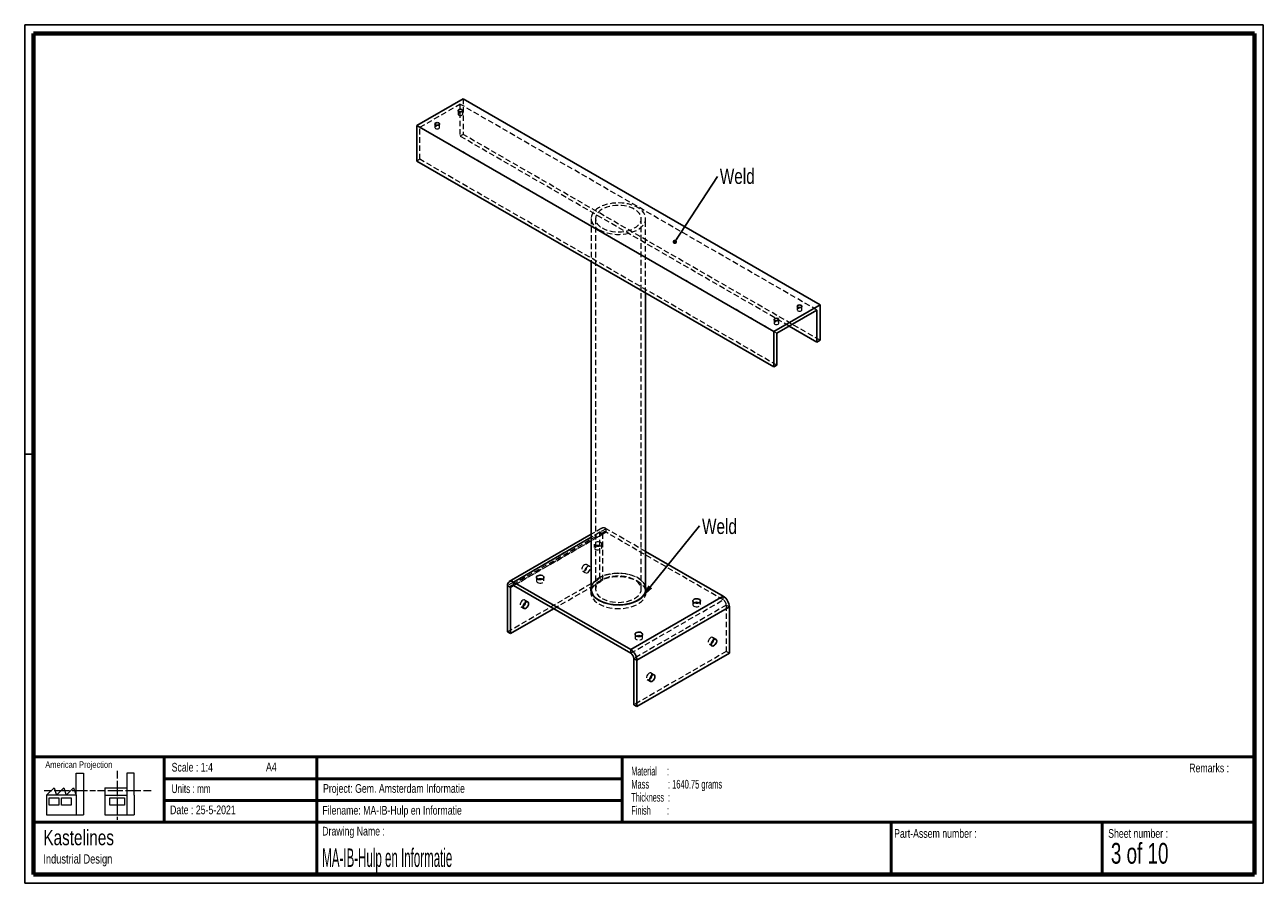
# Paper-space layout 'Sheet9(2)' of a CAD drawing. Header units: millimetres. Extents: x 7 to 291, y 7 to 204.
import ezdxf

# ---------------------------------------------------------------- set-up
doc = ezdxf.new("R2010")
doc.units = ezdxf.units.MM
doc.linetypes.add('HIDDEN', pattern=[1.905, 1.27, -0.635])
for name, color, linetype in [('BORDERS', 7, 'Continuous'), ('DRAWING', 7, 'Continuous'), ('TEXT_SHEET_FORMAT', 7, 'Continuous')]:
    doc.layers.add(name, color=color, linetype=linetype)
doc.styles.add('SLDTEXTSTYLE0', font='TXT', dxfattribs={"width": 0.7})
doc.styles.add('SLDTEXTSTYLE1', font='TXT', dxfattribs={"width": 0.75})
doc.styles.add('SLDTEXTSTYLE2', font='TXT', dxfattribs={"width": 0.678571})
doc.styles.add('SLDTEXTSTYLE3', font='TXT', dxfattribs={"width": 0.5675})
doc.styles.add('SLDTEXTSTYLE4', font='TXT', dxfattribs={"width": 0.56375})
doc.styles.add('SLDTEXTSTYLE5', font='TXT', dxfattribs={"width": 0.605})
doc.styles.add('SLDTEXTSTYLE6', font='TXT', dxfattribs={"width": 0.549})
doc.styles.add('SLDTEXTSTYLE7', font='TXT', dxfattribs={"width": 0.467045})
doc.dimstyles.new('SLDDIMSTYLE0', dxfattribs={"dimtxt": 0.18, "dimasz": 3.302, "dimexe": 0, "dimexo": 0.0625, "dimgap": 0, "dimtad": 0, "dimtih": 1, "dimtoh": 1, "dimdec": 0, "dimrnd": 1e-09, "dimzin": 0, "dimdsep": 46, "dimtxsty": 'Standard', "dimsah": 1, "dimcen": 0.09, "dimadec": 0, "dimazin": 0, "dimtfac": 3.302, "dimtdec": 0, "dimtofl": 0, "dimtmove": 0, "dimatfit": 3, "dimfxl": 1, "dimfrac": 2, "dimtolj": 1, "dimtzin": 0, "dimarcsym": 0})
doc.dimstyles.new('SLDDIMSTYLE1', dxfattribs={"dimtxt": 0.18, "dimasz": 1.016, "dimexe": 0, "dimexo": 0.0625, "dimgap": 0, "dimtad": 0, "dimtih": 1, "dimtoh": 1, "dimdec": 0, "dimrnd": 1e-09, "dimzin": 0, "dimdsep": 46, "dimtxsty": 'Standard', "dimblk1": 'DOT', "dimblk2": 'DOT', "dimsah": 1, "dimcen": 0.09, "dimadec": 0, "dimazin": 0, "dimtfac": 1.016, "dimtdec": 0, "dimtofl": 0, "dimtmove": 0, "dimatfit": 3, "dimldrblk": 'DOT', "dimfxl": 1, "dimfrac": 2, "dimtolj": 1, "dimtzin": 0, "dimarcsym": 0})

# ---------------------------------------------------------------- blocks, each defined once
blk = doc.blocks.new('SW_NOTE_0_9')
at = {"layer": 'TEXT_SHEET_FORMAT', "color": 0, "char_height": 2, "attachment_point": 1}
for s, insert, style in [('Material     :', (0, 2.58), 'SLDTEXTSTYLE3'), ('Mass         : 1640.75 grams', (0, -0.42), 'SLDTEXTSTYLE4'), ('Thickness  :', (0, -3.42), 'SLDTEXTSTYLE5'), ('Finish        :', (0, -6.42), 'SLDTEXTSTYLE6')]:
    blk.add_mtext(s, dxfattribs=dict(at, insert=insert, style=style))
blk = doc.blocks.new('SW_NOTE_0_10')
at = {"layer": 'DRAWING', "color": 0, "attachment_point": 1, "style": 'SLDTEXTSTYLE1'}
for s, insert, char_height in [('Kastelines', (0, 4.51), 3.5), ('Industrial Design', (0, -1.09), 2.1167)]:
    blk.add_mtext(s, dxfattribs=dict(at, insert=insert, char_height=char_height))
blk = doc.blocks.new('SW_NOTE_0_11')
at = {"layer": 'DRAWING', "color": 0, "insert": (0.56, 1.66), "char_height": 3.5, "attachment_point": 1, "style": 'SLDTEXTSTYLE1'}
blk.add_mtext('Weld', dxfattribs=at)
blk = doc.blocks.new('SW_NOTE_0_12')
at = {"layer": 'DRAWING', "color": 0, "insert": (0.55, 1.81), "char_height": 3.5, "attachment_point": 1, "style": 'SLDTEXTSTYLE1'}
blk.add_mtext('Weld', dxfattribs=at)
blk = doc.blocks.new('_Dot')
at = {"color": 0, "linetype": 'ByBlock', "lineweight": -2}
blk.add_line((-0.5, 0), (-1, 0), dxfattribs=at)
at = {"color": 0, "linetype": 'ByBlock', "const_width": 0.5}
blk.add_lwpolyline([(-0.25, 0, 1), (0.25, 0, 1)], format="xyb", close=True, dxfattribs=at)

psp = doc.layouts.new('Sheet9(2)')

# ---------------------------------------------------------------- linework, layer by layer
at = {"color": 7, "linetype": 'Continuous', "lineweight": 25}
for p, q in [((96.47, 180.67), (107.08, 186.8)), ((188.93, 139.55), (107.08, 186.8)), ((178.32, 133.42), (96.47, 180.67)), ((96.47, 172.51), (96.47, 180.67)), ((178.32, 125.26), (96.47, 172.51)), ((136.45, 149.43), (136.45, 74.27)), ((148.95, 74.27), (148.95, 142.21)), ((178.32, 133.42), (188.93, 139.55)), ((188.93, 139.55), (188.93, 131.38)), ((179.03, 133.01), (188.22, 138.32)), ((188.22, 138.32), (188.22, 130.97)), ((188.22, 130.97), (181.85, 134.65)), ((178.32, 125.26), (178.32, 133.42)), ((179.03, 125.67), (179.03, 133.01)), ((188.93, 131.38), (188.22, 130.97)), ((179.03, 125.67), (178.32, 125.26)), ((136.45, 86.85), (117.66, 76)), ((166.74, 72.64), (148.95, 82.91)), ((117.95, 74.68), (117.24, 75.09)), ((117.24, 75.09), (117.24, 64.47)), ((117.95, 74.68), (117.95, 64.06)), ((118.66, 75.9), (145.53, 60.39)), ((118.66, 75.09), (118.66, 75.9)), ((118.66, 75.09), (145.53, 59.57)), ((136.46, 74.02), (136.43, 73.86)), ((145.53, 60.39), (166.74, 72.64)), ((117.95, 64.06), (127.85, 69.78)), ((168.16, 70.19), (146.94, 57.94)), ((168.16, 70.19), (168.16, 59.57)), ((117.24, 64.47), (117.95, 64.06)), ((145.53, 59.57), (145.53, 60.39)), ((146.24, 58.35), (146.94, 57.94)), ((146.24, 47.73), (146.24, 58.35)), ((168.16, 59.57), (146.94, 47.33)), ((146.94, 47.33), (146.94, 57.94)), ((146.94, 47.33), (146.24, 47.73))]:
    psp.add_line(p, q, dxfattribs=at)
at = {"color": 7, "linetype": 'HIDDEN', "lineweight": 18}
for p, q in [((97.18, 180.26), (106.37, 185.57)), ((106.37, 185.57), (106.37, 178.22)), ((188.22, 138.32), (106.37, 185.57)), ((107.08, 186.8), (107.08, 178.63)), ((105.94, 184.09), (105.94, 183.27)), ((106.99, 183.27), (106.99, 184.09)), ((179.03, 133.01), (97.18, 180.26)), ((97.18, 172.91), (97.18, 180.26)), ((100.63, 181.03), (100.63, 180.21)), ((101.68, 180.21), (101.68, 181.03)), ((107.08, 178.63), (106.37, 178.22)), ((181.85, 134.65), (106.37, 178.22)), ((188.93, 131.38), (107.08, 178.63)), ((97.18, 172.91), (96.47, 172.51)), ((179.03, 125.67), (97.18, 172.91)), ((136.45, 159.29), (136.45, 149.43)), ((137.45, 159.29), (137.45, 74.27)), ((147.95, 74.27), (147.95, 159.29)), ((148.95, 142.21), (148.95, 159.29)), ((183.72, 139.19), (183.72, 138.37)), ((184.77, 138.37), (184.77, 139.19)), ((178.41, 136.13), (178.41, 135.31)), ((179.46, 135.31), (179.46, 136.13)), ((138.87, 88.25), (136.45, 86.85)), ((139.87, 88.15), (136.45, 86.17)), ((148.95, 82.91), (139.87, 88.15)), ((139.87, 87.33), (139.87, 88.15)), ((138.46, 87.33), (117.24, 75.09)), ((139.37, 87.38), (118.16, 75.14)), ((139.87, 87.33), (118.66, 75.09)), ((118.66, 75.09), (139.16, 86.92)), ((139.16, 86.92), (138.46, 87.33)), ((138.46, 76.72), (138.46, 87.33)), ((139.16, 76.31), (139.16, 86.92)), ((166.74, 71.82), (139.87, 87.33)), ((137.14, 84.63), (137.14, 83.81)), ((138.89, 83.81), (138.89, 84.63)), ((136.07, 79.52), (135.36, 79.93)), ((117.24, 64.47), (138.46, 76.72)), ((123.88, 76.97), (123.88, 76.16)), ((125.63, 76.16), (125.63, 76.97)), ((134.48, 78.41), (135.19, 78)), ((138.46, 76.72), (139.16, 76.31)), ((127.85, 69.78), (139.16, 76.31)), ((136.39, 74.27), (136.39, 73.45)), ((149.01, 73.45), (149.01, 74.27)), ((121.92, 71.35), (121.22, 71.76)), ((145.53, 59.57), (166.74, 71.82)), ((159.77, 71.57), (159.77, 70.75)), ((161.52, 70.75), (161.52, 71.57)), ((166.74, 71.82), (166.74, 72.64)), ((120.34, 70.25), (121.05, 69.84)), ((167.45, 70.6), (146.24, 58.35)), ((167.45, 70.6), (168.16, 70.19)), ((167.45, 70.6), (167.45, 59.98)), ((146.51, 63.91), (146.51, 63.1)), ((148, 63.45), (147.9, 63.5)), ((148.26, 63.1), (148.26, 63.91)), ((165.06, 62.78), (164.35, 63.19)), ((167.45, 59.98), (146.24, 47.73)), ((163.48, 61.67), (164.18, 61.26)), ((168.16, 59.57), (167.45, 59.98)), ((150.92, 54.62), (150.21, 55.02)), ((149.33, 53.51), (150.04, 53.1))]:
    psp.add_line(p, q, dxfattribs=at)
at = {"color": 8, "linetype": 'Continuous', "lineweight": 25}
for p, q in [((136.45, 86.17), (118.66, 75.9)), ((117.95, 74.68), (118.66, 75.09))]:
    psp.add_line(p, q, dxfattribs=at)
at = {"color": 7, "linetype": 'Continuous', "lineweight": 25, "flags": 128}
for points in [[(106.83, 184.31), (106.66, 184.37), (106.46, 184.39), (106.26, 184.37), (106.09, 184.31), (105.98, 184.21), (105.94, 184.09), (105.98, 183.97), (106.09, 183.88), (106.26, 183.81), (106.46, 183.79), (106.66, 183.81), (106.83, 183.88), (106.95, 183.97), (106.99, 184.09), (106.95, 184.21), (106.83, 184.31)], [(100.79, 180.82), (100.96, 180.75), (101.16, 180.73), (101.36, 180.75), (101.53, 180.82), (101.64, 180.91), (101.68, 181.03), (101.64, 181.15), (101.53, 181.24), (101.36, 181.31), (101.16, 181.33), (100.96, 181.31), (100.79, 181.24), (100.67, 181.15), (100.63, 181.03), (100.67, 180.91), (100.79, 180.82)], [(183.87, 138.97), (184.04, 138.91), (184.24, 138.89), (184.44, 138.91), (184.61, 138.97), (184.73, 139.07), (184.77, 139.19), (184.73, 139.3), (184.61, 139.4), (184.44, 139.47), (184.24, 139.49), (184.04, 139.47), (183.87, 139.4), (183.76, 139.3), (183.72, 139.19), (183.76, 139.07), (183.87, 138.97)], [(179.31, 136.34), (179.14, 136.41), (178.94, 136.43), (178.74, 136.41), (178.57, 136.34), (178.45, 136.24), (178.41, 136.13), (178.45, 136.01), (178.57, 135.91), (178.74, 135.85), (178.94, 135.82), (179.14, 135.85), (179.31, 135.91), (179.42, 136.01), (179.46, 136.13), (179.42, 136.24), (179.31, 136.34)], [(124.14, 76.62), (124.37, 76.52), (124.65, 76.47), (124.94, 76.48), (125.2, 76.54), (125.42, 76.65), (125.57, 76.79), (125.63, 76.95), (125.6, 77.12), (125.47, 77.27), (125.27, 77.39), (125.01, 77.46), (124.72, 77.48), (124.44, 77.44), (124.19, 77.36), (124.01, 77.23), (123.9, 77.08), (123.89, 76.91), (123.97, 76.75), (124.14, 76.62)], [(136.45, 74.78), (136.39, 74.43), (136.4, 74), (136.5, 73.57), (136.69, 73.15), (136.96, 72.75), (137.31, 72.37), (137.74, 72.02), (138.24, 71.69)], [(136.45, 74.27), (136.47, 74), (136.57, 73.58), (136.75, 73.17), (137.02, 72.77), (137.37, 72.39), (137.79, 72.04), (138.28, 71.72)], [(138.24, 71.69), (138.8, 71.41), (139.41, 71.16), (140.07, 70.96), (140.77, 70.8), (141.49, 70.69), (142.23, 70.64), (142.98, 70.63), (143.72, 70.67), (144.45, 70.77), (145.16, 70.91), (145.83, 71.11), (146.46, 71.34), (147.03, 71.62), (147.54, 71.93), (147.99, 72.28), (148.36, 72.65), (148.65, 73.05), (148.86, 73.47), (148.98, 73.89), (149.01, 74.32), (148.96, 74.75), (148.95, 74.78)], [(138.28, 71.72), (138.83, 71.43), (139.44, 71.19), (140.1, 70.99), (140.79, 70.84), (141.5, 70.73), (142.24, 70.67), (142.98, 70.67), (143.71, 70.71), (144.44, 70.8), (145.13, 70.95), (145.8, 71.14), (146.42, 71.37), (146.99, 71.64), (147.49, 71.96), (147.93, 72.3), (148.3, 72.67), (148.59, 73.06), (148.8, 73.47), (148.92, 73.9), (148.95, 74.27)], [(148.97, 73.86), (148.96, 73.94), (148.93, 74.02)], [(121.49, 71.31), (121.29, 71.15), (121.11, 70.94), (120.97, 70.69), (120.89, 70.42), (120.87, 70.18), (120.92, 69.98), (121.03, 69.85), (121.19, 69.8), (121.38, 69.83), (121.59, 69.95), (121.78, 70.14), (121.94, 70.37), (122.05, 70.64), (122.1, 70.89), (122.09, 71.12), (122, 71.28), (121.87, 71.38), (121.69, 71.39), (121.49, 71.31)], [(160.02, 71.21), (160.26, 71.11), (160.53, 71.06), (160.82, 71.07), (161.09, 71.13), (161.31, 71.24), (161.46, 71.38), (161.52, 71.54), (161.48, 71.71), (161.35, 71.86), (161.15, 71.98), (160.89, 72.05), (160.61, 72.07), (160.32, 72.04), (160.08, 71.95), (159.89, 71.82), (159.79, 71.67), (159.77, 71.5), (159.86, 71.34), (160.02, 71.21)], [(148, 64.27), (147.77, 64.37), (147.49, 64.41), (147.2, 64.41), (146.94, 64.35), (146.72, 64.24), (146.57, 64.1), (146.51, 63.93), (146.55, 63.77), (146.67, 63.62), (146.88, 63.5), (147.13, 63.43), (147.42, 63.41), (147.7, 63.44), (147.95, 63.53), (148.14, 63.65), (148.24, 63.81), (148.25, 63.97), (148.17, 64.13), (148, 64.27)], [(164.62, 62.74), (164.42, 62.58), (164.24, 62.37), (164.1, 62.11), (164.02, 61.85), (164, 61.61), (164.05, 61.41), (164.16, 61.28), (164.33, 61.22), (164.52, 61.26), (164.72, 61.38), (164.91, 61.56), (165.08, 61.8), (165.19, 62.06), (165.24, 62.32), (165.22, 62.54), (165.14, 62.71), (165, 62.81), (164.82, 62.81), (164.62, 62.74)], [(150.48, 54.57), (150.28, 54.42), (150.1, 54.2), (149.96, 53.95), (149.88, 53.69), (149.86, 53.44), (149.91, 53.24), (150.02, 53.11), (150.18, 53.06), (150.38, 53.1), (150.58, 53.21), (150.77, 53.4), (150.93, 53.64), (151.04, 53.9), (151.09, 54.16), (151.08, 54.38), (151, 54.55), (150.86, 54.64), (150.68, 54.65), (150.48, 54.57)]]:
    psp.add_lwpolyline(points, dxfattribs=at)
at = {"color": 7, "linetype": 'HIDDEN', "lineweight": 18, "flags": 128}
for points in [[(106.09, 183.06), (106.26, 182.99), (106.46, 182.97), (106.66, 182.99), (106.83, 183.06), (106.95, 183.16), (106.99, 183.27), (106.95, 183.39), (106.83, 183.49), (106.66, 183.55), (106.46, 183.58), (106.26, 183.55), (106.09, 183.49), (105.98, 183.39), (105.94, 183.27), (105.98, 183.16), (106.09, 183.06)], [(100.79, 180), (100.96, 179.93), (101.16, 179.91), (101.36, 179.93), (101.53, 180), (101.64, 180.1), (101.68, 180.21), (101.64, 180.33), (101.53, 180.43), (101.36, 180.49), (101.16, 180.52), (100.96, 180.49), (100.79, 180.43), (100.67, 180.33), (100.63, 180.21), (100.67, 180.1), (100.79, 180)], [(138.28, 156.74), (138.83, 156.46), (139.44, 156.21), (140.1, 156.01), (140.79, 155.86), (141.5, 155.75), (142.24, 155.69), (142.98, 155.69), (143.71, 155.73), (144.44, 155.83), (145.13, 155.97), (145.8, 156.16), (146.42, 156.39), (146.99, 156.67), (147.49, 156.98), (147.93, 157.32), (148.3, 157.69), (148.59, 158.09), (148.8, 158.5), (148.92, 158.92), (148.95, 159.35), (148.89, 159.77), (148.75, 160.19), (148.53, 160.6), (148.22, 160.99), (147.83, 161.35), (147.37, 161.69), (146.85, 161.99), (146.27, 162.25), (145.64, 162.48), (144.96, 162.66), (144.26, 162.79), (143.53, 162.87), (142.79, 162.9), (142.05, 162.88), (141.32, 162.81), (140.61, 162.69), (139.93, 162.53), (139.29, 162.31), (138.69, 162.06), (138.15, 161.77), (137.68, 161.44), (137.27, 161.08), (136.94, 160.7), (136.7, 160.29), (136.53, 159.88), (136.46, 159.45), (136.47, 159.03), (136.57, 158.6), (136.75, 158.19), (137.02, 157.79), (137.37, 157.41), (137.79, 157.06), (138.28, 156.74)], [(138.99, 157.15), (139.5, 156.89), (140.07, 156.67), (140.69, 156.49), (141.34, 156.36), (142.01, 156.29), (142.7, 156.26), (143.38, 156.29), (144.06, 156.36), (144.71, 156.49), (145.32, 156.67), (145.9, 156.89), (146.41, 157.15), (146.86, 157.45), (147.25, 157.78), (147.55, 158.13), (147.77, 158.51), (147.9, 158.9), (147.95, 159.29), (147.9, 159.69), (147.77, 160.08), (147.55, 160.45), (147.25, 160.81), (146.86, 161.14), (146.41, 161.44), (145.9, 161.7), (145.32, 161.92), (144.71, 162.09), (144.06, 162.22), (143.38, 162.3), (142.7, 162.32), (142.01, 162.3), (141.34, 162.22), (140.69, 162.09), (140.07, 161.92), (139.5, 161.7), (138.99, 161.44), (138.53, 161.14), (138.15, 160.81), (137.85, 160.45), (137.63, 160.08), (137.49, 159.69), (137.45, 159.29), (137.49, 158.9), (137.63, 158.51), (137.85, 158.13), (138.15, 157.78), (138.53, 157.45), (138.99, 157.15)], [(183.87, 138.16), (184.04, 138.09), (184.24, 138.07), (184.44, 138.09), (184.61, 138.16), (184.73, 138.26), (184.77, 138.37), (184.73, 138.49), (184.61, 138.59), (184.44, 138.65), (184.24, 138.67), (184.04, 138.65), (183.87, 138.59), (183.76, 138.49), (183.72, 138.37), (183.76, 138.26), (183.87, 138.16)], [(178.57, 135.1), (178.74, 135.03), (178.94, 135.01), (179.14, 135.03), (179.31, 135.1), (179.42, 135.19), (179.46, 135.31), (179.42, 135.43), (179.31, 135.52), (179.14, 135.59), (178.94, 135.61), (178.74, 135.59), (178.57, 135.52), (178.45, 135.43), (178.41, 135.31), (178.45, 135.19), (178.57, 135.1)], [(138.63, 84.99), (138.4, 85.08), (138.12, 85.13), (137.84, 85.12), (137.57, 85.06), (137.35, 84.95), (137.2, 84.81), (137.14, 84.65), (137.18, 84.48), (137.3, 84.33), (137.51, 84.22), (137.77, 84.14), (138.05, 84.12), (138.33, 84.16), (138.58, 84.24), (138.77, 84.37), (138.87, 84.52), (138.88, 84.69), (138.8, 84.85), (138.63, 84.99)], [(138.63, 84.17), (138.4, 84.27), (138.12, 84.31), (137.84, 84.31), (137.57, 84.25), (137.35, 84.14), (137.2, 84), (137.14, 83.83), (137.18, 83.67), (137.3, 83.52), (137.51, 83.4), (137.77, 83.33), (138.05, 83.31), (138.33, 83.34), (138.58, 83.43), (138.77, 83.55), (138.87, 83.71), (138.88, 83.87), (138.8, 84.03), (138.63, 84.17)], [(134.92, 79.88), (134.72, 79.73), (134.54, 79.51), (134.4, 79.26), (134.32, 79), (134.3, 78.75), (134.35, 78.55), (134.47, 78.42), (134.63, 78.37), (134.82, 78.4), (135.02, 78.52), (135.22, 78.71), (135.38, 78.95), (135.49, 79.21), (135.54, 79.46), (135.52, 79.69), (135.44, 79.86), (135.3, 79.95), (135.12, 79.96), (134.92, 79.88)], [(135.63, 79.47), (135.43, 79.32), (135.25, 79.1), (135.11, 78.85), (135.03, 78.59), (135.01, 78.34), (135.06, 78.14), (135.17, 78.01), (135.33, 77.96), (135.53, 78), (135.73, 78.11), (135.92, 78.3), (136.08, 78.54), (136.2, 78.8), (136.25, 79.06), (136.23, 79.28), (136.15, 79.45), (136.01, 79.54), (135.83, 79.55), (135.63, 79.47)], [(148.95, 74.78), (148.81, 75.18), (148.58, 75.59), (148.27, 75.98), (147.88, 76.35), (147.42, 76.69), (146.89, 76.99), (146.3, 77.26), (145.66, 77.49), (144.99, 77.67), (144.27, 77.8), (143.54, 77.88), (142.79, 77.91), (142.05, 77.89), (141.31, 77.82), (140.59, 77.7), (139.9, 77.54), (139.25, 77.32), (138.65, 77.07), (138.11, 76.77), (137.63, 76.44), (137.22, 76.08), (136.89, 75.69), (136.64, 75.28), (136.47, 74.86), (136.45, 74.78)], [(148.95, 74.27), (148.95, 74.32), (148.89, 74.75), (148.75, 75.17), (148.53, 75.58), (148.22, 75.96), (147.83, 76.33), (147.37, 76.67), (146.85, 76.97), (146.27, 77.23), (145.64, 77.46), (144.96, 77.63), (144.26, 77.76), (143.53, 77.85), (142.79, 77.88), (142.05, 77.86), (141.32, 77.79), (140.61, 77.67), (139.93, 77.5), (139.29, 77.29), (138.69, 77.04), (138.15, 76.74), (137.68, 76.42), (137.27, 76.06), (136.94, 75.68), (136.7, 75.27), (136.53, 74.86), (136.46, 74.43), (136.45, 74.27)], [(148.93, 74.02), (148.81, 74.36), (148.58, 74.77), (148.27, 75.17), (147.88, 75.53), (147.42, 75.87), (146.89, 76.18), (146.3, 76.45), (145.66, 76.67), (144.99, 76.85), (144.27, 76.98), (143.54, 77.07), (142.79, 77.1), (142.05, 77.08), (141.31, 77.01), (140.59, 76.89), (139.9, 76.72), (139.25, 76.51), (138.65, 76.25), (138.11, 75.95), (137.63, 75.62), (137.22, 75.26), (136.89, 74.87), (136.64, 74.47), (136.47, 74.04), (136.46, 74.02)], [(138.99, 72.13), (139.5, 71.87), (140.07, 71.65), (140.69, 71.47), (141.34, 71.34), (142.01, 71.27), (142.7, 71.24), (143.38, 71.27), (144.06, 71.34), (144.71, 71.47), (145.32, 71.65), (145.9, 71.87), (146.41, 72.13), (146.86, 72.43), (147.25, 72.75), (147.55, 73.11), (147.77, 73.49), (147.9, 73.87), (147.95, 74.27), (147.9, 74.67), (147.77, 75.05), (147.55, 75.43), (147.25, 75.79), (146.86, 76.12), (146.41, 76.41), (145.9, 76.67), (145.32, 76.89), (144.71, 77.07), (144.06, 77.2), (143.38, 77.27), (142.7, 77.3), (142.01, 77.27), (141.34, 77.2), (140.69, 77.07), (140.07, 76.89), (139.5, 76.67), (138.99, 76.41), (138.53, 76.12), (138.15, 75.79), (137.85, 75.43), (137.63, 75.05), (137.49, 74.67), (137.45, 74.27), (137.49, 73.87), (137.63, 73.49), (137.85, 73.11), (138.15, 72.75), (138.53, 72.43), (138.99, 72.13)], [(124.24, 76.57), (124.19, 76.54), (124.01, 76.42), (123.9, 76.26), (123.89, 76.1), (123.97, 75.94), (124.14, 75.8)], [(124.14, 75.8), (124.37, 75.7), (124.65, 75.66), (124.94, 75.66), (125.2, 75.72), (125.42, 75.83), (125.57, 75.97), (125.63, 76.14), (125.6, 76.3), (125.47, 76.45), (125.27, 76.57)], [(136.43, 73.86), (136.39, 73.62), (136.4, 73.18), (136.5, 72.76), (136.69, 72.34), (136.96, 71.94), (137.31, 71.55), (137.74, 71.2), (138.24, 70.88)], [(138.24, 70.88), (138.8, 70.59), (139.41, 70.34), (140.07, 70.14), (140.77, 69.98), (141.49, 69.88), (142.23, 69.82), (142.98, 69.81), (143.72, 69.86), (144.45, 69.95), (145.16, 70.1), (145.83, 70.29), (146.46, 70.52), (147.03, 70.8), (147.54, 71.12), (147.99, 71.46), (148.36, 71.84), (148.65, 72.24), (148.86, 72.65), (148.98, 73.08), (149.01, 73.51), (148.97, 73.86)], [(120.78, 71.72), (120.58, 71.56), (120.4, 71.35), (120.26, 71.09), (120.18, 70.83), (120.16, 70.59), (120.21, 70.39), (120.32, 70.26), (120.48, 70.2), (120.68, 70.24), (120.88, 70.35)], [(121.39, 71.25), (121.4, 71.3), (121.38, 71.52), (121.3, 71.69), (121.16, 71.79), (120.98, 71.79), (120.78, 71.72)], [(160.13, 71.16), (160.08, 71.13), (159.89, 71.01), (159.79, 70.85), (159.77, 70.69), (159.86, 70.53), (160.02, 70.39)], [(160.02, 70.39), (160.26, 70.3), (160.53, 70.25), (160.82, 70.25), (161.09, 70.32), (161.31, 70.42), (161.46, 70.57), (161.52, 70.73), (161.48, 70.89), (161.35, 71.04), (161.16, 71.16)], [(146.87, 63.5), (146.72, 63.42), (146.57, 63.28), (146.51, 63.12), (146.55, 62.95), (146.67, 62.8), (146.88, 62.68), (147.13, 62.61), (147.42, 62.59), (147.7, 62.62), (147.95, 62.71), (148.14, 62.84), (148.24, 62.99), (148.25, 63.16), (148.17, 63.32), (148, 63.45), (148, 63.45)], [(163.91, 63.15), (163.71, 62.99), (163.53, 62.78), (163.39, 62.52), (163.31, 62.26), (163.3, 62.02), (163.35, 61.82), (163.46, 61.68), (163.62, 61.63), (163.81, 61.67), (164.01, 61.78)], [(164.52, 62.67), (164.53, 62.73), (164.51, 62.95), (164.43, 63.12), (164.29, 63.21), (164.11, 63.22), (163.91, 63.15)], [(149.77, 54.98), (149.57, 54.83), (149.39, 54.61), (149.25, 54.36), (149.17, 54.1), (149.15, 53.85), (149.2, 53.65), (149.32, 53.52), (149.48, 53.47), (149.67, 53.5), (149.87, 53.62)], [(150.38, 54.51), (150.39, 54.56), (150.37, 54.79), (150.29, 54.96), (150.15, 55.05), (149.97, 55.06), (149.77, 54.98)]]:
    psp.add_lwpolyline(points, dxfattribs=at)
at = {"color": 7, "linetype": 'HIDDEN', "lineweight": 18}
for centre, radius, start, end in [((139.32, 87.47), 0.873, 50.7967, 189.214), ((139.6, 86.99), 0.437, 50.7967, 189.214), ((165.91, 70.53), 1.54, 2.6055, 57.3945)]:
    psp.add_arc(centre, radius, start, end, dxfattribs=at)
at = {"color": 7, "linetype": 'Continuous', "lineweight": 25}
for centre, radius, start, end in [((118.11, 75.23), 0.873, 50.7967, 189.214), ((118.38, 74.75), 0.437, 50.7967, 189.214), ((124.76, 75.29), 1.38, 68.0577, 111.9423), ((120.03, 71.44), 1.38, 308.0447, 351.9606), ((160.64, 69.88), 1.38, 68.0577, 111.9423), ((165.08, 70.05), 3.07, 2.6055, 57.3945), ((147.38, 62.23), 1.38, 68.0356, 111.9644), ((163.16, 62.87), 1.38, 308.0447, 351.9606), ((143.87, 57.8), 3.07, 2.6055, 57.3945), ((144.7, 58.28), 1.54, 2.6055, 57.3945), ((149.02, 54.7), 1.38, 308.0447, 351.9606)]:
    psp.add_arc(centre, radius, start, end, dxfattribs=at)
at = {"layer": 'BORDERS', "lineweight": 70}
for p, q in [((8.57, 8.78), (8.57, 201.78)), ((8.57, 201.78), (288.57, 201.78)), ((288.57, 201.78), (288.57, 8.78)), ((288.57, 8.78), (8.57, 8.78))]:
    psp.add_line(p, q, dxfattribs=at)
at = {"layer": 'BORDERS', "lineweight": 50}
for p, q in [((8.57, 35.78), (288.57, 35.78)), ((38.57, 35.78), (38.57, 20.78)), ((73.57, 35.78), (73.57, 8.78)), ((143.57, 35.78), (143.57, 20.78)), ((38.57, 30.78), (143.57, 30.78)), ((38.57, 25.78), (143.57, 25.78)), ((8.57, 20.78), (288.57, 20.78)), ((205.22, 8.78), (205.22, 20.78)), ((253.65, 8.78), (253.65, 20.78))]:
    psp.add_line(p, q, dxfattribs=at)
at = {"layer": 'TEXT_SHEET_FORMAT'}
for p, q in [((6.57, 203.78), (290.57, 203.78)), ((6.57, 203.78), (6.57, 6.78)), ((290.57, 203.78), (290.57, 6.78)), ((6.57, 105.28), (8.62, 105.28)), ((6.57, 6.78), (290.57, 6.78))]:
    psp.add_line(p, q, dxfattribs=at)
at = {"layer": 'TEXT_SHEET_FORMAT', "color": 7, "linetype": 'Continuous', "lineweight": 18}
for p, q in [((18.32, 26.97), (18.32, 32.04)), ((18.32, 32.04), (20, 32.04)), ((20, 32.04), (20, 22.47)), ((27.73, 32.6), (27.73, 30.84)), ((31.65, 32.03), (29.97, 32.03)), ((29.97, 32.03), (29.97, 22.47)), ((31.65, 26.97), (31.65, 32.03)), ((11.59, 26.97), (13.28, 28.66)), ((13.28, 28.66), (13.84, 26.97)), ((13.84, 26.97), (15.52, 28.66)), ((15.52, 28.66), (16.08, 26.97)), ((16.08, 26.97), (17.76, 28.66)), ((17.76, 28.66), (18.32, 26.97)), ((24.93, 28.66), (24.93, 26.97)), ((24.93, 28.66), (29.97, 28.66)), ((27.73, 30.25), (27.73, 28.49)), ((27.73, 28.49), (27.73, 26.73)), ((10.98, 28.1), (12.74, 28.1)), ((18.32, 26.97), (11.59, 26.97)), ((11.59, 26.97), (11.59, 22.47)), ((12.16, 26.41), (14.4, 26.41)), ((12.16, 24.72), (12.16, 26.41)), ((13.32, 28.1), (15.08, 28.1)), ((14.4, 26.41), (14.4, 24.72)), ((14.96, 26.41), (17.2, 26.41)), ((14.96, 24.72), (14.96, 26.41)), ((15.08, 28.1), (16.83, 28.1)), ((17.2, 26.41), (17.2, 24.72)), ((17.42, 28.1), (19.17, 28.1)), ((18.32, 26.97), (18.32, 22.47)), ((19.17, 28.1), (20.93, 28.1)), ((21.51, 28.1), (22.81, 28.1)), ((23.24, 28.1), (25, 28.1)), ((24.93, 26.97), (29.97, 26.97)), ((24.93, 26.97), (24.93, 22.47)), ((25.58, 28.1), (27.34, 28.1)), ((26.05, 26.41), (29.41, 26.41)), ((26.05, 24.72), (26.05, 26.41)), ((27.34, 28.1), (29.09, 28.1)), ((27.73, 26.14), (27.73, 24.38)), ((29.41, 26.41), (29.41, 24.72)), ((29.68, 28.1), (31.43, 28.1)), ((31.43, 28.1), (33.19, 28.1)), ((31.65, 26.97), (31.65, 22.47)), ((33.77, 28.1), (35.53, 28.1)), ((14.4, 24.72), (12.16, 24.72)), ((17.2, 24.72), (14.96, 24.72)), ((29.41, 24.72), (26.05, 24.72)), ((27.73, 24.38), (27.73, 22.62)), ((11.59, 22.47), (18.32, 22.47)), ((18.32, 22.47), (20, 22.47)), ((24.93, 22.47), (31.65, 22.47)), ((27.73, 22.03), (27.73, 21.34))]:
    psp.add_line(p, q, dxfattribs=at)

# ---------------------------------------------------------------- block references
at = {"layer": 'DRAWING', "color": 7}
for name, p in [('SW_NOTE_0_12', (165.41, 168.96)), ('SW_NOTE_0_11', (161.32, 88.77))]:
    psp.add_blockref(name, p, dxfattribs=at)
at = {"layer": 'DRAWING'}
psp.add_blockref('SW_NOTE_0_10', (10.83, 14.51), dxfattribs=at)
at = {"layer": 'TEXT_SHEET_FORMAT', "color": 218}
psp.add_blockref('SW_NOTE_0_9', (145.65, 30.93), dxfattribs=at)

# ---------------------------------------------------------------- texts
at = {"layer": 'TEXT_SHEET_FORMAT', "attachment_point": 1}
for s, insert, char_height, style in [('American Projection', (11.28, 34.76), 1.5, 'SLDTEXTSTYLE1'), ('Scale : 1:4', (40.25, 34.41), 2, 'SLDTEXTSTYLE1'), ('A4', (61.89, 34.49), 2, 'SLDTEXTSTYLE1'), ('Remarks :', (273.6, 34.24), 2, 'SLDTEXTSTYLE1'), ('Units : mm', (40.24, 29.48), 2, 'SLDTEXTSTYLE0'), ('Project: Gem. Amsterdam Informatie', (74.96, 29.54), 2, 'SLDTEXTSTYLE1'), ('Date : 25-5-2021', (39.89, 24.62), 2, 'SLDTEXTSTYLE1'), ('Filename: MA-IB-Hulp en Informatie', (74.8, 24.53), 2, 'SLDTEXTSTYLE1'), ('Drawing Name :', (74.78, 19.74), 2, 'SLDTEXTSTYLE1'), ('Part-Assem number :', (205.93, 19.21), 2, 'SLDTEXTSTYLE1'), ('Sheet number :', (255.01, 19.21), 2, 'SLDTEXTSTYLE1'), ('3 of 10', (255.63, 16.04), 4.763, 'SLDTEXTSTYLE2')]:
    psp.add_mtext(s, dxfattribs=dict(at, insert=insert, char_height=char_height, style=style))
at = {"layer": 'TEXT_SHEET_FORMAT', "color": 218, "insert": (74.78, 14.76), "char_height": 4.2333, "attachment_point": 1, "style": 'SLDTEXTSTYLE7'}
psp.add_mtext('MA-IB-Hulp en Informatie', dxfattribs=at)

# ---------------------------------------------------------------- leaders
at = {"layer": 'DRAWING', "color": 7}
for points, dimstyle in [([(155.64, 153.97), (165.41, 168.96)], 'SLDDIMSTYLE1'), ([(147.94, 72.23), (161.32, 88.77)], 'SLDDIMSTYLE0')]:
    psp.add_leader(points, dimstyle=dimstyle, dxfattribs=at)

doc.saveas('drawing.dxf')
